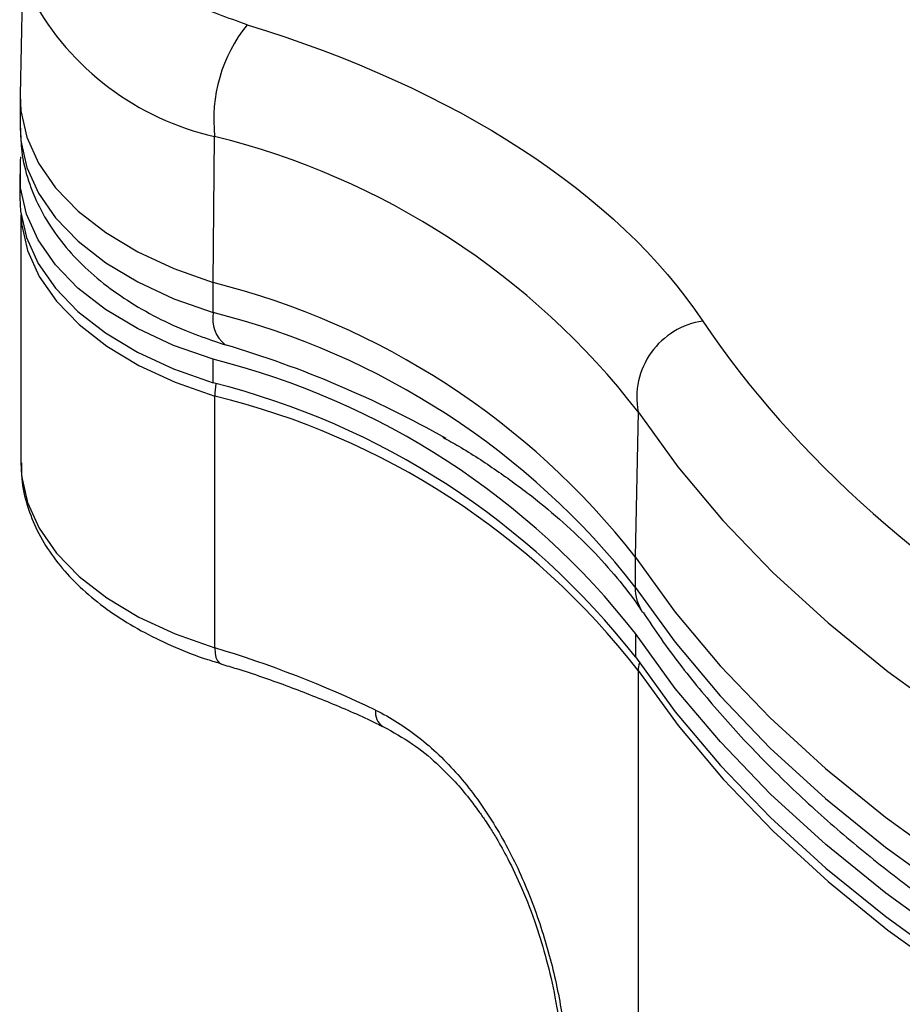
# Model space of a CAD drawing. Header units: inches. Extents: x 0.5 to 21.5, y 0.5 to 16.5.
# Tile 10 of 15: x 17.091 to 17.858, y 12.018 to 12.873. Entities that reach past the tile are written whole.
import ezdxf

# ---------------------------------------------------------------- set-up
doc = ezdxf.new("R2010")
doc.units = ezdxf.units.IN
doc.header["$LTSCALE"] = 2
doc.header["$MEASUREMENT"] = 0

msp = doc.modelspace()

# ---------------------------------------------------------------- linework, layer by layer
for p, q in [((17.09333, 12.9213), (17.09091, 12.80803)), ((17.09089, 12.80578), (17.09089, 12.77965)), ((17.25872, 12.64501), (17.25997, 12.77196)), ((17.09053, 12.73919), (17.09053, 12.71878)), ((17.09159, 12.70384), (17.09159, 12.48856)), ((17.25872, 12.61888), (17.25872, 12.64501)), ((17.25723, 12.59483), (17.26909, 12.59101)), ((17.2586, 12.55792), (17.2586, 12.57834)), ((17.26003, 12.32759), (17.26003, 12.54643)), ((17.62794, 12.53275), (17.62543, 12.40661)), ((17.62543, 12.40661), (17.62543, 12.38048)), ((17.62561, 12.34022), (17.62561, 12.31981)), ((17.62811, 12.30781), (17.62811, 11.78083))]:
    msp.add_line(p, q)
at = {"flags": 128}
for points in [[(17.09091, 12.80803), (17.09152, 12.79429), (17.09661, 12.77128), (17.10674, 12.74882), (17.12174, 12.7273), (17.14136, 12.70705), (17.16529, 12.68841), (17.19314, 12.67168), (17.22445, 12.65713), (17.25872, 12.64501)], [(17.09089, 12.77965), (17.09152, 12.76816), (17.09661, 12.74515), (17.10674, 12.7227), (17.12174, 12.70117), (17.14136, 12.68092), (17.16529, 12.66228), (17.19314, 12.64555), (17.22445, 12.631), (17.25872, 12.61888)], [(17.2586, 12.57834), (17.22433, 12.59044), (17.19301, 12.60497), (17.16514, 12.62167), (17.14119, 12.64029), (17.12153, 12.66052), (17.1065, 12.68203), (17.09633, 12.70447), (17.09119, 12.72747), (17.09116, 12.75067), (17.09161, 12.75422)], [(17.09053, 12.71878), (17.09119, 12.70706), (17.09633, 12.68406), (17.1065, 12.66162), (17.12153, 12.64011), (17.14119, 12.61988), (17.16514, 12.60126), (17.19301, 12.58455), (17.22433, 12.57003), (17.2586, 12.55792)], [(17.09168, 12.70329), (17.09222, 12.69593), (17.09733, 12.67286), (17.10749, 12.65036), (17.12254, 12.62879), (17.14224, 12.6085), (17.16627, 12.58983), (17.19422, 12.57309), (17.22565, 12.55854), (17.26003, 12.54643)], [(17.62794, 12.53275), (17.66251, 12.48495), (17.70164, 12.43832), (17.74521, 12.39303), (17.79307, 12.34921), (17.84509, 12.307), (17.9011, 12.26652), (17.96092, 12.22791), (18.02438, 12.19127), (18.09127, 12.15674), (18.16139, 12.1244), (18.23451, 12.09438), (18.31042, 12.06674), (18.38888, 12.04159), (18.46964, 12.019), (18.55245, 11.99905)], [(17.09159, 12.48856), (17.09222, 12.47709), (17.09733, 12.45403), (17.10749, 12.43152), (17.12254, 12.40995), (17.14224, 12.38967), (17.16627, 12.371), (17.19422, 12.35426), (17.22565, 12.33971), (17.26003, 12.32759)], [(17.62543, 12.40661), (17.66007, 12.35872), (17.69926, 12.31202), (17.7429, 12.26666), (17.79084, 12.22276), (17.84295, 12.18048), (17.89905, 12.13993), (17.95897, 12.10125), (18.02253, 12.06456), (18.08954, 12.02997), (18.15977, 11.99758), (18.23302, 11.9675), (18.30905, 11.93982), (18.38764, 11.91463), (18.46853, 11.892), (18.55148, 11.87201)], [(17.62543, 12.38048), (17.66007, 12.33259), (17.69926, 12.28589), (17.7429, 12.24053), (17.79084, 12.19663), (17.84295, 12.15435), (17.89905, 12.1138), (17.95897, 12.07512), (18.02253, 12.03843), (18.08954, 12.00384), (18.15977, 11.97145), (18.23302, 11.94137), (18.30905, 11.91369), (18.38764, 11.8885), (18.46853, 11.86587), (18.55148, 11.84588)], [(18.55095, 11.8065), (18.46811, 11.82647), (18.38733, 11.84908), (18.30884, 11.87424), (18.2329, 11.90187), (18.15974, 11.93191), (18.08958, 11.96424), (18.02265, 11.99878), (17.95914, 12.03541), (17.89926, 12.07402), (17.84319, 12.11449), (17.7911, 12.1567), (17.74316, 12.20052), (17.6995, 12.2458), (17.66028, 12.29242), (17.62561, 12.34022)], [(17.26003, 12.32759), (17.26031, 12.32296), (17.26113, 12.31911), (17.26246, 12.3162), (17.26426, 12.31433), (17.26535, 12.31381)], [(17.62561, 12.31981), (17.66028, 12.27201), (17.6995, 12.22539), (17.74316, 12.1801), (17.7911, 12.13629), (17.84319, 12.09408), (17.89926, 12.05361), (17.95914, 12.01499), (18.02265, 11.97836), (18.08958, 11.94383), (18.15974, 11.91149), (18.2329, 11.88146), (18.30884, 11.85382), (18.38733, 11.82866), (18.46811, 11.80606), (18.55095, 11.78608)], [(17.62811, 12.30781), (17.66268, 12.26008), (17.7018, 12.21353), (17.74534, 12.16831), (17.79317, 12.12455), (17.84513, 12.0824), (17.90108, 12.04198), (17.96083, 12.00342), (18.02421, 11.96683), (18.09101, 11.93234), (18.16102, 11.90004), (18.23404, 11.87004), (18.30984, 11.84243), (18.38817, 11.81729), (18.46881, 11.79471), (18.5515, 11.77475)]]:
    msp.add_lwpolyline(points, dxfattribs=at)
for centre, radius, start, end in [((17.31358, 13.00824), 0.24228, 208.85249, 257.21719), ((17.39095, 12.78658), 0.13179, 141.26119, 186.36692), ((17.10091, 12.12466), 0.66656, 37.75131, 76.19393), ((17.09502, 11.99195), 0.67326, 38.01716, 75.92808), ((17.28715, 12.6136), 0.02892, 169.48108, 231.34422), ((17.09502, 11.96582), 0.67326, 38.01716, 75.92808), ((17.69401, 12.54507), 0.06721, 98.37558, 190.55934), ((17.00324, 11.69762), 0.93211, 60.58401, 73.42871), ((17.09496, 11.92422), 0.67427, 38.09449, 75.95439), ((17.09496, 11.90381), 0.67427, 38.09449, 75.95439), ((17.31992, 12.54589), 0.05988, 169.15045, 179.48324), ((17.10219, 11.89975), 0.66566, 37.80822, 76.28329), ((17.66428, 12.37993), 0.03885, 179.19131, 213.56224), ((16.98389, 11.4074), 0.96074, 64.347, 73.29581), ((17.65276, 12.30768), 0.02465, 163.63681, 179.69907), ((17.4143, 12.27144), 0.01463, 172.14983, 236.40012)]:
    msp.add_arc(centre, radius, start, end)
for points, knots in [([(17.28815, 12.86905), (17.27164, 12.87493), (17.23815, 12.88686), (17.1985, 12.91278), (17.16998, 12.94287), (17.15427, 12.97585), (17.15329, 13.00964), (17.15868, 13.03373), (17.16801, 13.04502), (17.16878, 13.04595)], [0, 0, 0, 0, 0.161903, 0.328331, 0.49476, 0.656663, 0.818565, 0.984994, 1, 1, 1, 1]), ([(17.09122, 12.77918), (17.09138, 12.77244), (17.09174, 12.75698), (17.09749, 12.73384), (17.10714, 12.71024), (17.12043, 12.68825), (17.13728, 12.66755), (17.15749, 12.64846), (17.1806, 12.63126), (17.20618, 12.61623), (17.23191, 12.60393), (17.2498, 12.59763), (17.25782, 12.59481)], [0, 0, 0, 0, 0.081095, 0.185861, 0.284454, 0.385687, 0.489666, 0.595728, 0.702672, 0.809302, 0.914498, 1, 1, 1, 1]), ([(17.45836, 12.51057), (17.46296, 12.508), (17.47945, 12.49883), (17.50529, 12.48184), (17.53577, 12.45976), (17.56337, 12.43669), (17.58831, 12.41283), (17.61008, 12.38826), (17.62449, 12.37008), (17.63064, 12.3601), (17.63158, 12.35857)], [0, 0, 0, 0, 0.0583554, 0.2090861, 0.360189, 0.5117621, 0.6639915, 0.8172249, 0.9719811, 1, 1, 1, 1]), ([(17.0921, 12.48829), (17.09206, 12.48371), (17.09194, 12.47109), (17.09659, 12.45124), (17.10527, 12.42926), (17.1176, 12.40874), (17.1334, 12.38937), (17.15244, 12.37142), (17.17437, 12.3551), (17.19876, 12.34054), (17.22529, 12.328), (17.24769, 12.31914), (17.26164, 12.31513), (17.26564, 12.31399)], [0, 0, 0, 0, 0.059558, 0.164011, 0.26144, 0.36046, 0.460782, 0.561756, 0.66272, 0.763151, 0.862598, 0.960655, 1, 1, 1, 1]), ([(17.63226, 12.35871), (17.63738, 12.3509), (17.65219, 12.32832), (17.68057, 12.29213), (17.71704, 12.25012), (17.7571, 12.20937), (17.8004, 12.16989), (17.8469, 12.13181), (17.89638, 12.09518), (17.94896, 12.06025), (17.99024, 12.03469), (18.01477, 12.02136), (18.01995, 12.01855)], [0, 0, 0, 0, 0.059854, 0.173015, 0.286461, 0.400122, 0.513929, 0.627821, 0.741749, 0.85567, 0.969543, 1, 1, 1, 1]), ([(17.2653, 12.3136), (17.2699, 12.31227), (17.28929, 12.30664), (17.3221, 12.29512), (17.36326, 12.2789), (17.39129, 12.2668), (17.40494, 12.2598), (17.40613, 12.25919)], [0, 0, 0, 0, 0.090658, 0.382215, 0.676093, 0.971701, 1, 1, 1, 1]), ([(17.39981, 12.27344), (17.41284, 12.26712), (17.42536, 12.25924), (17.44339, 12.24507), (17.44927, 12.23995), (17.46058, 12.22914), (17.46602, 12.22343), (17.48179, 12.20542), (17.49159, 12.19215), (17.50955, 12.16362), (17.51753, 12.14869), (17.52823, 12.12537), (17.53157, 12.11745), (17.53786, 12.1013), (17.54079, 12.09311), (17.5488, 12.06861), (17.5532, 12.05223), (17.55853, 12.02766), (17.5601, 12.01942), (17.56276, 12.00326), (17.56386, 11.99532), (17.5665, 11.97192), (17.56739, 11.95688), (17.56739, 11.94244)], [0, 0, 0, 0, 0.125, 0.125, 0.1875, 0.1875, 0.25, 0.25, 0.375, 0.375, 0.5, 0.5, 0.5625, 0.5625, 0.625, 0.625, 0.75, 0.75, 0.8125, 0.8125, 0.875, 0.875, 1, 1, 1, 1]), ([(17.40624, 12.25924), (17.41491, 12.25452), (17.43102, 12.24574), (17.45182, 12.22874), (17.46805, 12.21252), (17.48014, 12.19824), (17.48862, 12.18696), (17.49447, 12.17854), (17.49952, 12.17084), (17.50635, 12.15977), (17.51601, 12.14237), (17.52804, 12.11699), (17.53929, 12.0876), (17.54896, 12.05557), (17.5564, 12.02257), (17.56182, 11.98663), (17.56254, 11.9637), (17.56292, 11.95167)], [0, 0, 0, 0, 0.09177, 0.170544, 0.23561, 0.287269, 0.325685, 0.350586, 0.369917, 0.398924, 0.453083, 0.525312, 0.616533, 0.696587, 0.787478, 0.888611, 1, 1, 1, 1])]:
    msp.add_open_spline(points, degree=3, knots=knots)
for points in [[(17.28815, 12.86905), (17.46971, 12.81366), (17.61042, 12.72219), (17.68422, 12.61157)], [(17.68422, 12.61157), (17.84177, 12.37543), (18.16509, 12.18878), (18.57413, 12.09784)]]:
    msp.add_open_spline(points, degree=3)

doc.saveas('drawing.dxf')
